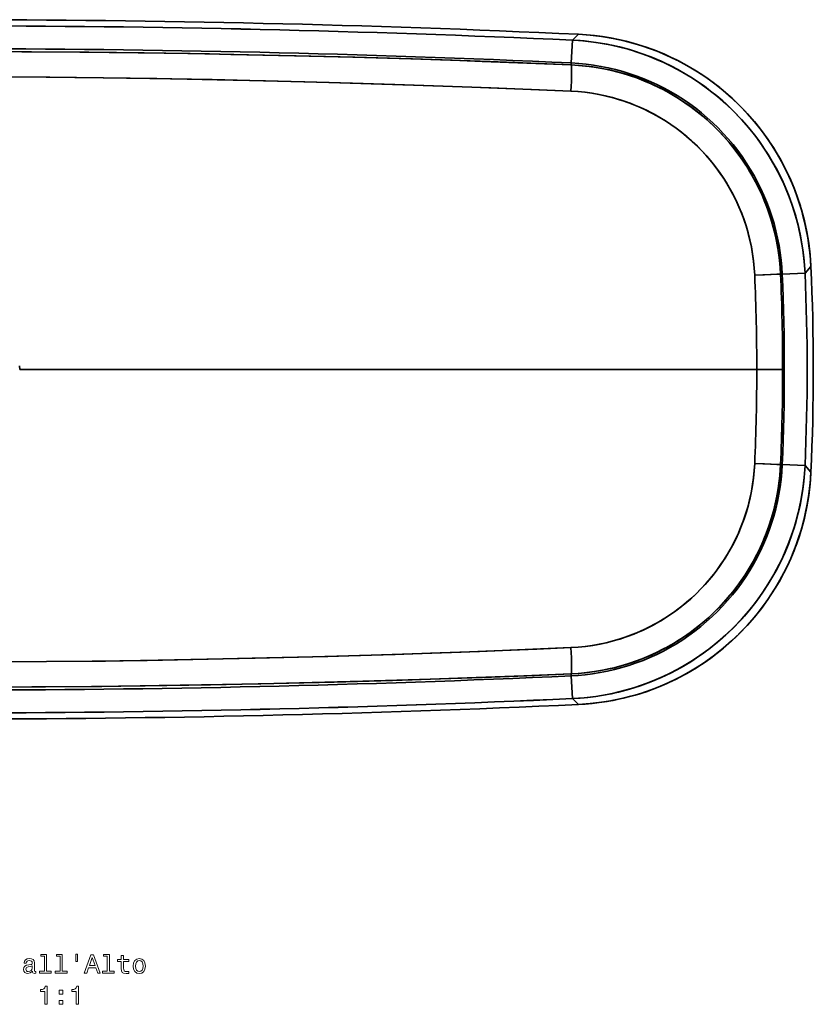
# Model space of a CAD drawing. Extents: x 116 to 2051, y 69 to 1432.
# Tile 2 of 4: x 634 to 1073, y 69 to 614. Entities that reach past the tile are written whole.
import ezdxf

# ---------------------------------------------------------------- set-up
doc = ezdxf.new("R2010")
doc.units = 0

msp = doc.modelspace()

# ---------------------------------------------------------------- linework, layer by layer
at = {"color": 7, "lineweight": 35, "ltscale": 0.116152}
for p, q in [((939.69, 602.5), (943, 605.76)), ((939.69, 602.5), (943, 605.76)), ((943, 235.09), (939.69, 238.35)), ((943, 235.09), (939.69, 238.35))]:
    msp.add_line(p, q, dxfattribs=at)
at = {"color": 7, "lineweight": 35, "ltscale": 0.315551}
for p, q in [((939.69, 602.5), (939.11, 589.89)), ((939.11, 589.89), (939.69, 602.5)), ((939.69, 238.35), (939.11, 250.95)), ((939.11, 250.95), (939.69, 238.35))]:
    msp.add_line(p, q, dxfattribs=at)
at = {"color": 7, "lineweight": 35, "ltscale": 0.027073}
for p, q in [((939.11, 589.89), (939.06, 588.81)), ((939.06, 588.81), (939.11, 589.89)), ((939.06, 252.04), (939.11, 250.95)), ((939.11, 250.95), (939.06, 252.04))]:
    msp.add_line(p, q, dxfattribs=at)
at = {"color": 7, "lineweight": 35, "ltscale": 0.121983}
msp.add_line((1071.56, 477.3), (1068.32, 473.65), dxfattribs=at)
msp.add_line((1071.56, 477.3), (1068.32, 473.65), dxfattribs=at)
at = {"color": 7, "lineweight": 35, "ltscale": 0.022697}
for p, q in [((1054.81, 473.06), (1055.71, 473.1)), ((1055.71, 473.1), (1054.81, 473.06)), ((1055.71, 367.75), (1054.81, 367.79)), ((1054.81, 367.79), (1055.71, 367.75))]:
    msp.add_line(p, q, dxfattribs=at)
at = {"color": 7, "lineweight": 35, "ltscale": 0.315552}
for p, q in [((1055.71, 473.1), (1068.32, 473.65)), ((1068.32, 473.65), (1055.71, 473.1)), ((1055.71, 367.75), (1068.32, 367.19)), ((1068.32, 367.19), (1055.71, 367.75))]:
    msp.add_line(p, q, dxfattribs=at)
at = {"color": 7, "lineweight": 35}
msp.add_line((1041.65, 420.42), (634.14, 420.42), dxfattribs=at)
msp.add_line((1041.65, 420.42), (634.14, 420.42), dxfattribs=at)
at = {"color": 7, "lineweight": 35, "ltscale": 0.255441}
msp.add_line((1027.1, 420.42), (1037.32, 420.42), dxfattribs=at)
msp.add_line((1027.1, 420.42), (1037.32, 420.42), dxfattribs=at)
at = {"color": 7, "lineweight": 35, "ltscale": 0.357623}
for p, q in [((1041.65, 420.42), (1055.96, 420.42)), ((1055.96, 420.42), (1041.65, 420.42))]:
    msp.add_line(p, q, dxfattribs=at)
at = {"color": 7, "lineweight": 35, "ltscale": 0.121984}
msp.add_line((1068.32, 367.19), (1071.56, 363.55), dxfattribs=at)
msp.add_line((1068.32, 367.19), (1071.56, 363.55), dxfattribs=at)
at = {"color": 7, "lineweight": 35}
for points in [[(943, 605.76), (947.47, 605.48), (951.92, 605.05), (956.35, 604.47), (960.77, 603.75), (965.15, 602.88), (969.51, 601.87), (973.83, 600.71), (978.11, 599.41), (982.34, 597.97), (986.52, 596.39), (990.65, 594.68), (994.72, 592.82), (998.73, 590.84), (1002.67, 588.72), (1006.53, 586.47), (1010.32, 584.1), (1014.03, 581.6), (1017.65, 578.98), (1021.18, 576.24), (1024.63, 573.38), (1027.97, 570.42), (1031.22, 567.34), (1034.36, 564.16), (1037.39, 560.88), (1040.31, 557.49), (1043.12, 554.02), (1045.82, 550.45), (1048.39, 546.79), (1050.84, 543.05), (1053.17, 539.23), (1055.37, 535.34), (1057.43, 531.37), (1059.37, 527.34), (1061.17, 523.25), (1062.83, 519.1), (1064.36, 514.9), (1065.74, 510.64), (1066.99, 506.35), (1068.09, 502.02), (1069.05, 497.65), (1069.86, 493.25), (1070.52, 488.83), (1070.98, 485), (1071.33, 481.15), (1071.56, 477.3)], [(1068.32, 473.65), (1068.06, 477.98), (1067.66, 482.3), (1067.12, 486.61), (1066.45, 490.89), (1065.63, 495.15), (1064.68, 499.39), (1063.59, 503.59), (1062.37, 507.75), (1061.02, 511.87), (1059.54, 515.94), (1057.92, 519.97), (1056.18, 523.94), (1054.31, 527.85), (1052.31, 531.7), (1050.2, 535.48), (1047.96, 539.2), (1045.6, 542.84), (1043.13, 546.4), (1040.55, 549.88), (1037.85, 553.28), (1035.05, 556.59), (1032.14, 559.8), (1029.13, 562.92), (1026.02, 565.95), (1022.82, 568.87), (1019.52, 571.68), (1016.13, 574.39), (1012.66, 576.99), (1009.11, 579.48), (1005.48, 581.85), (1001.78, 584.1), (998, 586.24), (994.16, 588.25), (990.26, 590.13), (986.29, 591.89), (982.27, 593.53), (978.21, 595.03), (974.09, 596.4), (969.93, 597.64), (965.74, 598.74), (961.51, 599.71), (957.25, 600.54), (952.89, 601.24), (948.5, 601.81), (944.1, 602.23), (939.69, 602.5)], [(939.06, 588.81), (916.67, 589.75), (894.22, 590.62), (872.38, 591.4), (850.47, 592.13), (818.29, 593.08), (786.04, 593.91), (750.86, 594.66), (739.13, 594.88), (703.02, 595.44), (672.42, 595.8), (640.73, 596.06), (613.09, 596.18), (594.5, 596.2)], [(939.06, 588.81), (914.45, 589.84), (889.76, 590.78), (873.22, 591.37), (851.23, 592.1), (819.35, 593.05), (787.01, 593.88), (760.63, 594.47), (728.41, 595.06), (699.69, 595.49), (667.39, 595.85), (635.32, 596.09), (602.7, 596.19), (594.5, 596.2)], [(939.06, 588.81), (943.28, 588.55), (947.51, 588.15), (951.74, 587.59), (955.97, 586.88), (960.18, 586.02), (964.37, 585), (968.54, 583.83), (972.68, 582.51), (976.78, 581.04), (980.83, 579.42), (984.81, 577.65), (988.74, 575.75), (992.6, 573.69), (996.39, 571.49), (1000.11, 569.15), (1001.94, 567.93), (1003.75, 566.67), (1006.43, 564.73), (1009.05, 562.7), (1011.62, 560.61), (1014.14, 558.44), (1017.36, 555.48), (1020.48, 552.39), (1023.49, 549.2), (1026.38, 545.89), (1029.15, 542.48), (1031.8, 538.96), (1033.08, 537.17), (1034.32, 535.35), (1035.54, 533.51), (1036.71, 531.65), (1037.86, 529.77), (1038.97, 527.86), (1040.97, 524.22), (1042.84, 520.52), (1044.58, 516.75), (1046.19, 512.92), (1047.68, 509.04), (1049.02, 505.11), (1050.23, 501.14), (1051.31, 497.13), (1052.24, 493.09), (1053.04, 489.02), (1053.7, 484.93), (1054.21, 480.82), (1054.59, 476.7), (1054.81, 473.06)], [(1054.81, 473.06), (1054.56, 477.15), (1054.17, 481.23), (1053.65, 485.3), (1052.98, 489.35), (1052.18, 493.38), (1051.24, 497.39), (1050.17, 501.36), (1048.96, 505.29), (1047.62, 509.18), (1046.15, 513.03), (1044.55, 516.82), (1042.82, 520.55), (1040.96, 524.23), (1038.98, 527.84), (1036.81, 531.5), (1034.51, 535.08), (1032.09, 538.57), (1029.54, 541.97), (1026.89, 545.28), (1024.12, 548.5), (1021.24, 551.61), (1018.26, 554.61), (1015.18, 557.51), (1012, 560.29), (1008.74, 562.95), (1005.39, 565.5), (1001.96, 567.92), (998.45, 570.22), (994.74, 572.47), (990.96, 574.58), (987.12, 576.55), (983.22, 578.38), (979.27, 580.06), (975.27, 581.6), (971.24, 582.99), (967.17, 584.24), (963.08, 585.33), (958.96, 586.28), (954.99, 587.06), (951.01, 587.7), (947.02, 588.2), (943.04, 588.57), (939.06, 588.81)], [(939.11, 589.89), (943.23, 589.63), (947.34, 589.24), (951.44, 588.7), (955.51, 588.03), (959.56, 587.21), (963.58, 586.27), (967.57, 585.18), (971.51, 583.97), (975.42, 582.62), (979.27, 581.14), (983.07, 579.53), (986.82, 577.8), (990.5, 575.93), (994.12, 573.95), (997.67, 571.84), (1001.15, 569.62), (1004.55, 567.28), (1007.87, 564.83), (1011.11, 562.26), (1014.25, 559.59), (1017.31, 556.81), (1020.27, 553.93), (1023.13, 550.96), (1025.89, 547.88), (1028.54, 544.72), (1031.09, 541.47), (1033.52, 538.14), (1035.84, 534.72), (1038.04, 531.23), (1040.13, 527.67), (1042.09, 524.04), (1043.93, 520.34), (1045.64, 516.58), (1047.23, 512.77), (1048.68, 508.91), (1050.01, 505), (1051.2, 501.04), (1052.26, 497.05), (1053.18, 493.02), (1053.97, 488.97), (1054.62, 484.89), (1055.13, 480.79), (1055.48, 476.95), (1055.71, 473.1)], [(939.11, 589.89), (943.23, 589.63), (947.34, 589.24), (951.44, 588.7), (955.51, 588.03), (959.56, 587.21), (963.58, 586.27), (967.57, 585.18), (971.51, 583.97), (975.42, 582.62), (979.27, 581.14), (983.07, 579.53), (986.82, 577.8), (990.5, 575.93), (994.12, 573.95), (997.67, 571.84), (1001.15, 569.62), (1004.55, 567.28), (1007.87, 564.83), (1011.11, 562.26), (1014.25, 559.59), (1017.31, 556.81), (1020.27, 553.93), (1023.13, 550.96), (1025.89, 547.89), (1028.54, 544.72), (1031.08, 541.47), (1033.52, 538.14), (1035.84, 534.72), (1038.04, 531.23), (1040.13, 527.67), (1042.09, 524.04), (1043.93, 520.34), (1045.64, 516.58), (1047.23, 512.77), (1048.68, 508.91), (1050.01, 505), (1051.2, 501.04), (1052.26, 497.05), (1053.18, 493.03), (1053.97, 488.97), (1054.62, 484.89), (1055.13, 480.79), (1055.48, 476.95), (1055.71, 473.1)], [(594.5, 582.29), (625.32, 582.22), (650.78, 582.05), (680.48, 581.72), (709.94, 581.27), (743.27, 580.64), (769.98, 580.04), (805.16, 579.13), (828.5, 578.44), (851.78, 577.69), (884.07, 576.54), (917.02, 575.24), (938.94, 574.3)], [(594.5, 582.29), (621.22, 582.23), (648.72, 582.06), (680.28, 581.72), (706.01, 581.34), (740.52, 580.7), (761.36, 580.24), (791.84, 579.49), (818.19, 578.75), (841.49, 578.03), (862.92, 577.31), (894.56, 576.14), (916.78, 575.25), (938.94, 574.3)], [(938.94, 574.3), (942.86, 574.05), (946.77, 573.66), (950.68, 573.12), (954.58, 572.43), (958.46, 571.6), (962.31, 570.62), (966.14, 569.5), (969.92, 568.22), (973.67, 566.81), (977.36, 565.25), (981, 563.55), (984.36, 561.83), (987.66, 559.98), (990.9, 558.02), (994.06, 555.94), (997.16, 553.75), (1000.18, 551.45), (1003.12, 549.04), (1005.97, 546.52), (1008.82, 543.81), (1011.57, 541), (1014.21, 538.09), (1016.75, 535.08), (1019.18, 531.98), (1021.49, 528.79), (1023.74, 525.42), (1025.86, 521.98), (1027.84, 518.45), (1029.7, 514.85), (1031.41, 511.18), (1032.99, 507.45), (1034.42, 503.66), (1035.7, 499.82), (1036.84, 495.94), (1037.84, 492.02), (1038.66, 488.16), (1039.34, 484.27), (1039.87, 480.37), (1040.26, 476.45), (1040.51, 472.52)], [(1040.51, 472.52), (1040.27, 476.39), (1039.89, 480.25), (1039.36, 484.11), (1038.7, 487.94), (1037.9, 491.75), (1036.96, 495.53), (1035.88, 499.27), (1034.66, 502.98), (1033.31, 506.64), (1031.82, 510.24), (1030.21, 513.79), (1028.47, 517.28), (1026.6, 520.7), (1024.68, 523.93), (1022.65, 527.09), (1020.51, 530.17), (1018.27, 533.17), (1015.92, 536.09), (1013.48, 538.92), (1010.94, 541.66), (1008.31, 544.31), (1005.59, 546.86), (1002.85, 549.26), (1000.04, 551.56), (997.15, 553.76), (994.19, 555.86), (991.17, 557.85), (988.09, 559.73), (984.96, 561.5), (982.18, 562.96), (979.36, 564.33), (976.51, 565.62), (973.63, 566.82), (971.7, 567.57), (969.76, 568.28), (967.8, 568.95), (965.84, 569.59), (961.89, 570.74), (958.09, 571.69), (954.27, 572.5), (950.44, 573.16), (946.6, 573.68), (942.77, 574.06), (938.94, 574.3)], [(1054.81, 473.06), (1054.54, 473.06), (1053.33, 473.03), (1045.99, 472.75), (1040.51, 472.52)], [(1040.51, 472.52), (1049.19, 472.88), (1052.69, 473), (1054.43, 473.05), (1054.81, 473.06)], [(634.14, 420.42), (634.09, 422.48)], [(938.94, 266.55), (942.86, 266.8), (946.78, 267.19), (950.69, 267.73), (954.58, 268.41), (958.46, 269.25), (962.32, 270.23), (966.14, 271.35), (969.93, 272.62), (973.67, 274.04), (977.37, 275.6), (981, 277.3), (984.32, 279), (987.58, 280.82), (990.78, 282.75), (993.91, 284.8), (996.97, 286.96), (999.96, 289.22), (1002.86, 291.6), (1005.69, 294.07), (1008.43, 296.65), (1010.8, 299.04), (1013.1, 301.5), (1015.32, 304.04), (1017.46, 306.65), (1019.52, 309.32), (1021.87, 312.62), (1024.1, 315.99), (1026.2, 319.46), (1028.16, 323), (1029.99, 326.61), (1031.69, 330.29), (1033.24, 334.03), (1034.64, 337.83), (1035.91, 341.67), (1037.02, 345.56), (1037.94, 349.3), (1038.73, 353.07), (1039.38, 356.86), (1039.9, 360.67), (1040.27, 364.5), (1040.51, 368.33)], [(938.94, 266.55), (942.96, 266.8), (946.99, 267.21), (951.01, 267.78), (955.04, 268.5), (959.05, 269.38), (961.04, 269.89), (963.04, 270.43), (966.01, 271.31), (968.97, 272.29), (971.9, 273.35), (974.81, 274.51), (978.42, 276.07), (981.97, 277.78), (985.47, 279.62), (988.91, 281.6), (992.27, 283.71), (995.57, 285.95), (998.79, 288.32), (1001.92, 290.81), (1004.96, 293.42), (1007.91, 296.15), (1010.75, 298.99), (1013.5, 301.95), (1016.13, 305.01), (1018.65, 308.17), (1021.05, 311.43), (1023.32, 314.78), (1025.47, 318.22), (1027.48, 321.73), (1029.36, 325.33), (1031.11, 328.99), (1032.71, 332.71), (1034.18, 336.52), (1035.5, 340.38), (1036.67, 344.28), (1037.69, 348.23), (1038.56, 352.2), (1039.28, 356.21), (1039.84, 360.24), (1040.25, 364.28), (1040.51, 368.33)], [(1054.81, 367.79), (1054.55, 363.66), (1054.16, 359.54), (1053.63, 355.43), (1052.95, 351.34), (1052.14, 347.27), (1051.18, 343.23), (1050.09, 339.22), (1048.86, 335.25), (1047.5, 331.32), (1046, 327.45), (1044.37, 323.62), (1042.61, 319.86), (1040.72, 316.16), (1038.68, 312.48), (1036.51, 308.87), (1034.23, 305.35), (1031.82, 301.91), (1029.29, 298.55), (1026.66, 295.29), (1023.91, 292.12), (1021.06, 289.06), (1018.11, 286.09), (1015.06, 283.23), (1011.92, 280.49), (1008.69, 277.86), (1006.04, 275.83), (1003.34, 273.88), (1000.6, 272.01), (997.81, 270.22), (995.92, 269.07), (994.02, 267.96), (992.1, 266.88), (990.16, 265.84), (986.23, 263.86), (982.25, 262.04), (978.21, 260.36), (974.13, 258.84), (970.01, 257.46), (965.86, 256.24), (962.06, 255.27), (958.24, 254.41), (954.41, 253.69), (950.58, 253.09), (946.73, 252.61), (942.9, 252.26), (939.06, 252.04)], [(939.06, 252.04), (943.36, 252.3), (947.67, 252.72), (951.98, 253.3), (956.29, 254.03), (960.58, 254.92), (962.72, 255.43), (964.86, 255.97), (968.58, 257.02), (972.28, 258.2), (975.94, 259.49), (979.58, 260.91), (983.18, 262.45), (986.73, 264.11), (990.24, 265.88), (993.7, 267.78), (997.47, 270.01), (1001.16, 272.39), (1002.98, 273.63), (1004.77, 274.9), (1007.42, 276.87), (1010.02, 278.92), (1012.57, 281.04), (1015.06, 283.24), (1017.89, 285.88), (1020.64, 288.62), (1023.3, 291.45), (1025.88, 294.37), (1028.36, 297.37), (1030.74, 300.45), (1033.03, 303.6), (1035.21, 306.83), (1037.49, 310.47), (1039.64, 314.18), (1041.66, 317.96), (1043.54, 321.82), (1045.29, 325.74), (1046.9, 329.72), (1048.36, 333.75), (1049.68, 337.83), (1050.85, 341.95), (1051.88, 346.11), (1052.76, 350.31), (1053.49, 354.52), (1054.07, 358.76), (1054.39, 361.77), (1054.64, 364.78), (1054.81, 367.79)], [(1055.71, 367.75), (1055.46, 363.63), (1055.07, 359.52), (1054.54, 355.42), (1053.87, 351.34), (1053.07, 347.29), (1052.13, 343.27), (1051.05, 339.28), (1049.84, 335.34), (1048.5, 331.43), (1047.03, 327.57), (1045.42, 323.77), (1043.69, 320.02), (1041.84, 316.33), (1039.86, 312.71), (1037.76, 309.16), (1035.54, 305.68), (1033.21, 302.27), (1030.76, 298.95), (1028.2, 295.71), (1025.53, 292.56), (1022.76, 289.5), (1019.89, 286.53), (1016.92, 283.67), (1013.85, 280.9), (1010.69, 278.24), (1007.44, 275.69), (1004.11, 273.26), (1000.7, 270.93), (997.21, 268.72), (993.65, 266.63), (990.03, 264.66), (986.33, 262.82), (982.58, 261.1), (978.77, 259.51), (974.91, 258.04), (971, 256.71), (967.05, 255.51), (963.06, 254.45), (959.03, 253.52), (954.98, 252.73), (950.9, 252.07), (946.8, 251.55), (942.96, 251.19), (939.11, 250.95)], [(1055.71, 367.75), (1055.46, 363.63), (1055.07, 359.52), (1054.54, 355.42), (1053.87, 351.34), (1053.07, 347.29), (1052.13, 343.27), (1051.05, 339.28), (1049.84, 335.34), (1048.5, 331.43), (1047.03, 327.57), (1045.42, 323.77), (1043.69, 320.02), (1041.84, 316.33), (1039.86, 312.71), (1037.76, 309.16), (1035.54, 305.68), (1033.21, 302.27), (1030.76, 298.95), (1028.2, 295.71), (1025.53, 292.56), (1022.76, 289.5), (1019.89, 286.53), (1016.92, 283.67), (1013.85, 280.9), (1010.69, 278.25), (1007.44, 275.7), (1004.11, 273.26), (1000.7, 270.93), (997.22, 268.72), (993.66, 266.63), (990.03, 264.66), (986.33, 262.82), (982.58, 261.1), (978.77, 259.51), (974.91, 258.04), (971, 256.71), (967.05, 255.51), (963.06, 254.45), (959.04, 253.52), (954.98, 252.73), (950.9, 252.07), (946.8, 251.55), (942.96, 251.19), (939.11, 250.95)], [(939.69, 238.35), (944.02, 238.61), (948.34, 239.02), (952.64, 239.57), (956.92, 240.25), (961.18, 241.07), (965.41, 242.03), (969.61, 243.12), (973.77, 244.35), (977.89, 245.71), (981.96, 247.2), (985.98, 248.82), (989.95, 250.57), (993.86, 252.45), (997.71, 254.45), (1001.49, 256.57), (1005.2, 258.82), (1008.83, 261.18), (1012.39, 263.66), (1015.87, 266.25), (1019.26, 268.95), (1022.57, 271.76), (1025.78, 274.67), (1028.89, 277.69), (1031.91, 280.8), (1034.83, 284.01), (1037.64, 287.31), (1040.34, 290.7), (1042.94, 294.18), (1045.42, 297.73), (1047.78, 301.37), (1050.03, 305.07), (1052.15, 308.85), (1054.16, 312.7), (1056.04, 316.61), (1057.79, 320.57), (1059.42, 324.59), (1060.91, 328.66), (1062.28, 332.78), (1063.51, 336.94), (1064.6, 341.14), (1065.56, 345.37), (1066.39, 349.63), (1067.09, 353.99), (1067.64, 358.38), (1068.05, 362.78), (1068.32, 367.19)], [(1040.51, 368.33), (1049.19, 367.97), (1052.69, 367.84), (1054.43, 367.79), (1054.81, 367.79)], [(1054.81, 367.79), (1054.54, 367.79), (1053.33, 367.82), (1045.99, 368.1), (1040.51, 368.33)], [(1071.56, 363.55), (1071.28, 359.08), (1070.85, 354.63), (1070.27, 350.2), (1069.54, 345.79), (1068.67, 341.4), (1067.65, 337.05), (1066.49, 332.73), (1065.19, 328.45), (1063.75, 324.22), (1062.17, 320.03), (1060.44, 315.91), (1058.59, 311.84), (1056.6, 307.83), (1054.48, 303.9), (1052.23, 300.03), (1049.85, 296.25), (1047.35, 292.54), (1044.72, 288.92), (1041.98, 285.39), (1039.13, 281.95), (1036.16, 278.61), (1033.08, 275.37), (1029.9, 272.23), (1026.61, 269.2), (1023.22, 266.28), (1019.74, 263.47), (1016.17, 260.78), (1012.52, 258.21), (1008.77, 255.76), (1004.95, 253.44), (1001.06, 251.24), (997.09, 249.18), (993.06, 247.25), (988.96, 245.45), (984.81, 243.79), (980.61, 242.27), (976.36, 240.88), (972.06, 239.64), (967.73, 238.55), (963.36, 237.59), (958.96, 236.78), (954.54, 236.12), (950.7, 235.67), (946.86, 235.32), (943, 235.09)], [(594.5, 258.56), (624.43, 258.63), (648.93, 258.79), (681.63, 259.14), (710.71, 259.59), (746.55, 260.28), (764.39, 260.67), (796.14, 261.47), (822.47, 262.22), (845.75, 262.96), (878.25, 264.09), (900.98, 264.96), (919.98, 265.73), (938.94, 266.55)], [(594.5, 258.56), (623.54, 258.62), (648.88, 258.79), (674.12, 259.05), (704.66, 259.49), (738.37, 260.11), (770.76, 260.83), (804.45, 261.7), (822, 262.21), (841.68, 262.82), (861.31, 263.48), (888.36, 264.47), (913.69, 265.47), (938.94, 266.55)], [(594.5, 244.65), (623.58, 244.71), (648.33, 244.84), (679.49, 245.12), (711.33, 245.52), (746.19, 246.1), (767.51, 246.52), (788.82, 247.01), (823.94, 247.92), (855.2, 248.87), (889.98, 250.07), (914.56, 251.02), (939.06, 252.04)], [(939.06, 252.04), (912.79, 250.95), (886.43, 249.94), (851.15, 248.74), (840.27, 248.4), (808.09, 247.49), (774.73, 246.68), (739.55, 245.98), (703.58, 245.41), (673.91, 245.06), (640.87, 244.79), (617.76, 244.68), (594.5, 244.65)]]:
    msp.add_lwpolyline(points, dxfattribs=at)
at = {"color": 7, "lineweight": 13}
for points in [[(641.17, 87.56), (641.17, 87.51), (641.24, 87.02), (641.46, 86.68), (642.37, 86.4), (643.07, 86.52), (643.07, 87.5), (642.77, 87.46), (642.37, 87.64), (642.3, 88.22), (642.3, 92.22), (642.12, 93.25), (641.62, 93.97), (640.74, 94.4), (639.5, 94.56), (638.29, 94.39), (637.4, 93.9), (636.83, 93.13), (636.65, 92.12), (636.65, 92.04), (637.79, 92.04), (637.89, 92.64), (638.2, 93.07), (638.72, 93.33), (639.46, 93.44), (640.16, 93.36), (640.67, 93.15), (640.97, 92.77), (641.07, 92.25), (641.01, 91.65), (640.78, 91.35), (640.21, 91.2), (639.13, 91.09), (637.89, 90.83), (637.01, 90.37), (636.49, 89.65), (636.33, 88.58), (636.47, 87.63), (636.92, 86.92), (637.64, 86.48), (638.64, 86.32), (639.98, 86.62)], [(647.77, 95.83), (647.77, 87.61), (645.16, 87.61), (645.16, 86.55), (651.63, 86.55), (651.63, 87.61), (649.04, 87.61), (649.04, 96.89), (645.78, 96.89), (645.78, 95.83)], [(656.45, 95.83), (656.45, 87.61), (653.84, 87.61), (653.84, 86.55), (660.31, 86.55), (660.31, 87.61), (657.71, 87.61), (657.71, 96.89), (654.46, 96.89), (654.46, 95.83)], [(665.11, 96.91), (665.11, 92.99), (666.07, 92.99), (666.07, 96.91)], [(669.87, 86.55), (671.2, 86.55), (672.25, 89.49), (676.24, 89.49), (677.3, 86.55), (678.65, 86.55), (674.99, 96.56), (673.52, 96.56)], [(672.71, 90.71), (674.26, 95.12), (675.8, 90.71)], [(682.47, 95.83), (682.47, 87.61), (679.86, 87.61), (679.86, 86.55), (686.33, 86.55), (686.33, 87.61), (683.74, 87.61), (683.74, 96.89), (680.48, 96.89), (680.48, 95.83)], [(690.32, 92.95), (690.32, 89.07), (690.41, 87.82), (690.81, 86.95), (691.62, 86.45), (692.99, 86.27), (694.49, 86.35), (694.49, 87.44), (693.39, 87.35), (692.4, 87.47), (691.86, 87.83), (691.63, 88.44), (691.59, 89.29), (691.59, 92.95), (694.49, 92.95), (694.49, 94.03), (691.59, 94.03), (691.59, 96.29), (690.32, 96.29), (690.32, 94.03), (688.13, 94.03), (688.13, 92.95)], [(696.92, 90.41), (697.15, 88.65), (697.81, 87.35), (698.87, 86.55), (700.28, 86.27), (701.68, 86.55), (702.73, 87.34), (703.39, 88.64), (703.64, 90.41), (703.39, 92.17), (702.73, 93.48), (701.68, 94.27), (700.28, 94.56), (698.87, 94.27), (697.81, 93.46), (697.15, 92.17)], [(698.22, 90.42), (698.35, 91.72), (698.75, 92.66), (699.4, 93.23), (700.28, 93.44), (701.14, 93.23), (701.79, 92.67), (702.19, 91.72), (702.34, 90.42), (702.19, 89.11), (701.79, 88.16), (701.14, 87.58), (700.28, 87.4), (699.4, 87.58), (698.75, 88.16), (698.35, 89.11)], [(641.03, 89.26), (640.85, 88.51), (640.39, 87.93), (639.7, 87.56), (638.85, 87.43), (638.3, 87.5), (637.91, 87.73), (637.67, 88.13), (637.6, 88.69), (637.66, 89.2), (637.89, 89.56), (638.81, 89.96), (639.98, 90.14), (641.03, 90.48)], [(647.97, 69.27), (649.28, 69.27), (649.28, 79.34), (648.3, 79.34), (648.04, 78.46), (647.53, 77.87), (646.73, 77.53), (645.64, 77.41), (645.64, 76.39), (647.97, 76.39)], [(655.91, 74.86), (657.9, 74.86), (657.9, 77.01), (655.91, 77.01)], [(665.32, 69.27), (666.63, 69.27), (666.63, 79.34), (665.65, 79.34), (665.39, 78.46), (664.87, 77.87), (664.08, 77.53), (662.99, 77.41), (662.99, 76.39), (665.32, 76.39)], [(655.91, 69.27), (657.9, 69.27), (657.9, 71.42), (655.91, 71.42)]]:
    msp.add_lwpolyline(points, close=True, dxfattribs=at)
at = {"color": 7, "lineweight": 35}
for centre, radius, start, end in [((594.42, -6917.37), 7531.2, 87.347061, 89.999354), ((594.42, -6917.37), 7531.2, 87.347061, 89.999354), ((594.42, -6917.25), 7527.67, 87.371097, 89.999374), ((594.41, -6917.77), 7528.2, 87.371192, 89.999279), ((594.41, -6917.77), 7515.57, 87.371186, 89.999279), ((594.41, -6917.77), 7515.57, 87.371186, 89.999279), ((-134.47, 420.42), 1207.37, 357.29986, 2.70014), ((-134.47, 420.42), 1207.37, 357.29986, 2.70014), ((-144.84, 420.41), 1186.49, 0.00062, 2.51694), ((-144.85, 420.41), 1186.5, 0.00063, 2.51693), ((-147.05, 420.41), 1203.01, 0.00061, 2.50814), ((-147.05, 420.41), 1203.01, 0.00061, 2.50815), ((-134.36, 420.42), 1191.23, 357.46573, 2.53427), ((-134.36, 420.42), 1191.23, 357.46573, 2.53427), ((-134.36, 420.42), 1203.86, 357.46575, 2.53426), ((-134.39, 420.42), 1203.89, 357.46581, 2.53419), ((-144.85, 420.44), 1186.51, 357.48308, 359.99937), ((-144.85, 420.44), 1186.5, 357.48307, 359.99937), ((-147.05, 420.44), 1203.01, 357.49186, 359.99939), ((-147.05, 420.44), 1203, 357.49185, 359.9994), ((594.4, 7758.64), 7515.6, 270.000728, 272.628808), ((594.4, 7758.64), 7515.6, 270.000728, 272.628808), ((594.42, 7758.1), 7527.67, 270.000633, 272.628903), ((594.4, 7758.64), 7528.22, 270.000721, 272.628808), ((594.41, 7758.22), 7531.2, 270.000646, 272.652939), ((594.41, 7758.22), 7531.2, 270.000646, 272.652939)]:
    msp.add_arc(centre, radius, start, end, dxfattribs=at)
for centre, major_axis, ratio, start_param, end_param in [((936.67, 470.86), (-95.48, -95.56), 0.999351, 2.403204, 3.879961), ((933.41, 467.6), (95.6, 95.44), 0.999349, 5.543144, 7.02321), ((938.37, 573.87), (-0.65, -14.99), 0.036416, 1.601126, 3.067804), ((938.37, 573.87), (-0.65, -14.99), 0.036416, 1.601128, 3.067804), ((933.41, 373.25), (95.6, -95.44), 0.999349, 5.543159, 7.023224), ((936.67, 369.99), (95.48, -95.56), 0.999351, 5.544816, 7.021573), ((938.37, 266.98), (0.65, -14.99), 0.036416, 0.073789, 1.540467), ((938.37, 266.98), (0.65, -14.99), 0.036416, 0.073789, 1.540467)]:
    msp.add_ellipse(centre, major_axis=major_axis, ratio=ratio, start_param=start_param, end_param=end_param, dxfattribs=at)

doc.saveas('drawing.dxf')
